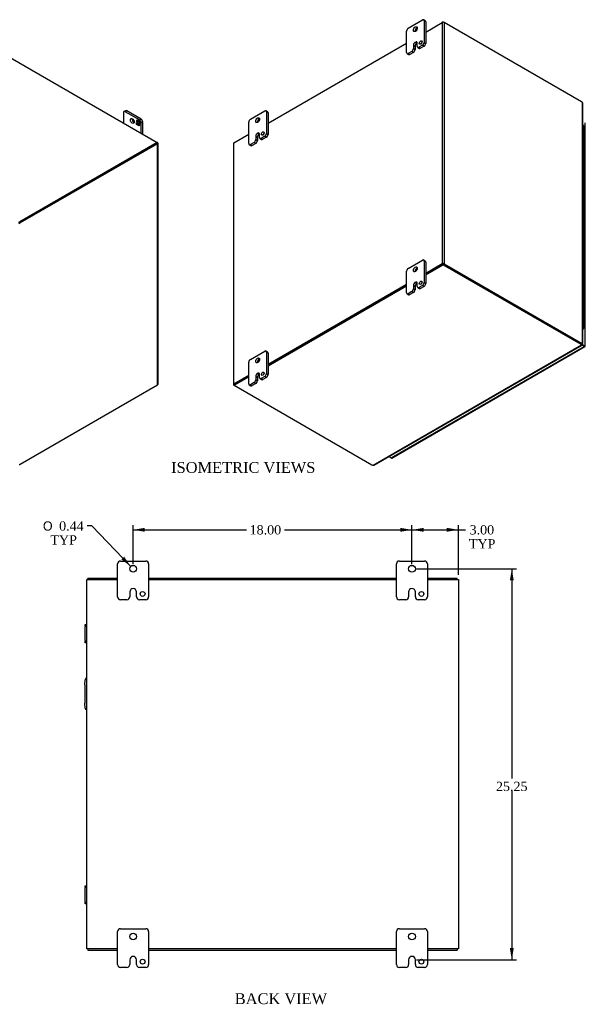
# Model space of a CAD drawing. Header units: inches. Extents: x 9 to 148, y 1 to 98.
# Tile 7 of 7: x 111 to 148, y 34 to 98. Entities that reach past the tile are written whole.
import ezdxf
from ezdxf.enums import TextEntityAlignment as Align

# ---------------------------------------------------------------- set-up
doc = ezdxf.new("R2010")
doc.units = ezdxf.units.IN
doc.header["$MEASUREMENT"] = 0
for name, color, linetype in [('COM40153-2', 7, 'CONTINUOUS'), ('COM42667', 7, 'CONTINUOUS'), ('COM48479', 7, 'CONTINUOUS'), ('COM48510', 7, 'CONTINUOUS'), ('COM71780-11', 7, 'CONTINUOUS'), ('DEFAULT', 7, 'CONTINUOUS'), ('FET07710', 7, 'CONTINUOUS'), ('HNG10620-20B', 7, 'CONTINUOUS'), ('HNG10620-20C', 7, 'CONTINUOUS'), ('HNG10620-20P', 7, 'CONTINUOUS')]:
    doc.layers.add(name, color=color, linetype=linetype)
doc.styles.add('SEACAD_SOLID_EDGE_ANSI1_SY', font='txt')
doc.styles.add('SEACAD_TIMES_NEW_ROMAN', font='times.ttf')

# ---------------------------------------------------------------- blocks, each defined once
blk = doc.blocks.new('GDIMGGROUP11')
at = {"layer": 'DEFAULT', "linetype": 'Continuous'}
for points in [[(119.507, 64.883), (118.757, 64.758), (119.507, 64.633)], [(136.007, 64.883), (136.007, 64.633), (136.757, 64.758)]]:
    blk.add_hatch(color=136, dxfattribs=at).paths.add_polyline_path(points)
at = {"layer": 'DEFAULT', "color": 136, "linetype": 'Continuous'}
for p, q in [((118.757, 62.542), (118.757, 65.058)), ((136.757, 62.542), (136.757, 65.058)), ((118.757, 64.758), (126.065, 64.758)), ((128.533, 64.758), (136.757, 64.758))]:
    blk.add_line(p, q, dxfattribs=at)
at = {"layer": 'DEFAULT', "color": 136, "linetype": 'Continuous', "style": 'SEACAD_TIMES_NEW_ROMAN'}
blk.add_text('18.00', height=0.6, dxfattribs=at).set_placement((126.275, 65.058), align=Align.TOP_LEFT)
blk = doc.blocks.new('GDIMGGROUP12')
at = {"layer": 'DEFAULT', "linetype": 'Continuous'}
for points in [[(137.507, 64.883), (136.757, 64.758), (137.507, 64.633)], [(139.007, 64.883), (139.007, 64.633), (139.757, 64.758)]]:
    blk.add_hatch(color=136, dxfattribs=at).paths.add_polyline_path(points)
at = {"layer": 'DEFAULT', "color": 136, "linetype": 'Continuous'}
for p, q in [((136.757, 62.542), (136.757, 65.058)), ((139.757, 61.845), (139.757, 65.058)), ((136.757, 64.758), (139.924, 64.758)), ((139.924, 64.758), (140.224, 64.758))]:
    blk.add_line(p, q, dxfattribs=at)
at = {"layer": 'DEFAULT', "color": 136, "linetype": 'Continuous', "style": 'SEACAD_TIMES_NEW_ROMAN'}
for s, p in [('3.00', (140.477, 65.058)), ('TYP', (140.434, 64.158))]:
    blk.add_text(s, height=0.6, dxfattribs=at).set_placement(p, align=Align.TOP_LEFT)
blk = doc.blocks.new('GDIMGGROUP13')
at = {"layer": 'DEFAULT', "linetype": 'Continuous'}
for points in [[(143.328, 61.492), (143.203, 62.242), (143.078, 61.492)], [(143.328, 37.742), (143.078, 37.742), (143.203, 36.992)]]:
    blk.add_hatch(color=136, dxfattribs=at).paths.add_polyline_path(points)
at = {"layer": 'DEFAULT', "color": 136, "linetype": 'Continuous'}
for p, q in [((137.057, 62.242), (143.503, 62.242)), ((143.203, 62.242), (143.203, 48.697)), ((143.203, 47.887), (143.203, 36.992)), ((137.058, 36.992), (143.503, 36.992))]:
    blk.add_line(p, q, dxfattribs=at)
at = {"layer": 'DEFAULT', "color": 136, "linetype": 'Continuous', "style": 'SEACAD_TIMES_NEW_ROMAN'}
blk.add_text('25.25', height=0.6, dxfattribs=at).set_placement((142.18, 48.487), align=Align.TOP_LEFT)
blk = doc.blocks.new('GDIMGGROUP22')
at = {"layer": 'DEFAULT', "linetype": 'Continuous'}
blk.add_hatch(color=136, dxfattribs=at).paths.add_polyline_path([(117.993, 62.851), (118.605, 62.399), (118.173, 63.025)])
at = {"layer": 'DEFAULT', "color": 136, "linetype": 'Continuous'}
for p, q in [((116.08, 65.006), (115.78, 65.006)), ((118.605, 62.399), (116.08, 65.006))]:
    blk.add_line(p, q, dxfattribs=at)
for s, style, p in [('O', 'SEACAD_SOLID_EDGE_ANSI1_SY', (112.934, 65.306)), ('0.44', 'SEACAD_TIMES_NEW_ROMAN', (113.978, 65.306)), ('TYP', 'SEACAD_TIMES_NEW_ROMAN', (113.413, 64.406))]:
    blk.add_text(s, height=0.6, dxfattribs=dict(at, style=style)).set_placement(p, align=Align.TOP_LEFT)

msp = doc.modelspace()

# ---------------------------------------------------------------- linework, layer by layer
at = {"layer": 'COM40153-2', "color": 7}
for p, q in [((115.632, 54.743), (115.661, 55.077)), ((115.632, 54.743), (115.632, 53.572)), ((115.661, 53.238), (115.632, 53.572))]:
    msp.add_line(p, q, dxfattribs=at)
for centre, start, end in [((115.786, 55.066), 103.30062, 175), ((115.786, 53.249), 185, 256.69938)]:
    msp.add_arc(centre, 0.125, start, end, dxfattribs=at)
at = {"layer": 'COM42667', "color": 7}
for p, q in [((115.661, 58.549), (115.661, 58.644)), ((115.661, 58.644), (115.757, 58.644)), ((115.661, 58.549), (115.661, 58.501)), ((115.757, 58.549), (115.661, 58.549)), ((115.661, 57.61), (115.661, 58.501)), ((115.661, 57.61), (115.661, 57.562)), ((115.661, 57.467), (115.661, 57.562)), ((115.661, 57.562), (115.757, 57.562)), ((115.757, 57.467), (115.661, 57.467)), ((115.661, 41.673), (115.661, 41.768)), ((115.661, 41.768), (115.757, 41.768)), ((115.661, 41.673), (115.661, 41.625)), ((115.757, 41.673), (115.661, 41.673)), ((115.661, 40.734), (115.661, 41.625)), ((115.661, 40.734), (115.661, 40.686)), ((115.661, 40.591), (115.661, 40.686)), ((115.661, 40.686), (115.757, 40.686)), ((115.757, 40.591), (115.661, 40.591))]:
    msp.add_line(p, q, dxfattribs=at)
at = {"layer": 'COM48479', "color": 7}
for p, q in [((137.647, 96.905), (138.717, 97.523)), ((138.717, 97.523), (138.717, 81.94)), ((138.839, 97.523), (138.839, 81.94)), ((147.701, 92.406), (138.839, 97.523)), ((127.464, 91.026), (136.41, 96.19)), ((147.768, 76.804), (147.768, 92.348)), ((147.793, 76.789), (147.793, 92.292)), ((125.263, 89.755), (126.227, 90.312)), ((120.296, 89.721), (111.433, 84.605)), ((120.336, 89.698), (111.474, 84.581)), ((120.336, 89.768), (120.316, 89.78)), ((120.336, 74.115), (120.336, 89.698)), ((120.362, 74.15), (120.362, 89.733)), ((125.237, 89.719), (125.237, 74.137)), ((125.263, 74.172), (125.263, 89.755)), ((111.433, 84.605), (111.474, 84.581)), ((138.717, 81.94), (137.647, 81.322)), ((138.758, 81.916), (137.647, 81.275)), ((138.798, 81.916), (147.661, 76.8)), ((138.839, 81.94), (147.701, 76.823)), ((136.41, 80.608), (127.464, 75.443)), ((136.41, 80.561), (127.464, 75.396)), ((147.701, 76.823), (147.661, 76.8)), ((147.727, 76.781), (147.768, 76.804)), ((147.757, 76.789), (147.768, 76.783)), ((147.768, 76.783), (147.757, 76.789)), ((147.766, 76.789), (147.791, 76.786)), ((126.227, 74.729), (125.263, 74.172)), ((126.227, 74.682), (125.303, 74.149)), ((111.474, 68.998), (120.336, 74.115)), ((125.283, 74.09), (125.263, 74.102)), ((115.757, 37.689), (115.757, 61.545)), ((115.757, 61.545), (115.865, 61.545)), ((115.865, 61.545), (117.757, 61.545)), ((119.757, 61.545), (135.757, 61.545)), ((137.757, 61.545), (139.649, 61.545)), ((139.649, 61.545), (139.757, 61.545)), ((139.757, 61.545), (139.757, 37.689)), ((115.865, 37.689), (115.757, 37.689)), ((117.757, 37.689), (115.865, 37.689)), ((135.757, 37.689), (119.757, 37.689)), ((139.649, 37.689), (137.757, 37.689)), ((139.757, 37.689), (139.649, 37.689))]:
    msp.add_line(p, q, dxfattribs=at)
for centre, radius, start, end in [((147.719, 92.292), 0.0746, 0.32324, 48.80023), ((147.763, 76.711), 0.0781, 87.60937, 112.65322), ((147.773, 76.832), 0.0494, 264.09963, 291.63394)]:
    msp.add_arc(centre, radius, start, end, dxfattribs=at)
for centre, major_axis, start_param, end_param in [((138.778, 97.487), (-0.0864, 0), 3.926991, 5.497787), ((147.701, 92.243), (-0.1, 0.173), 5.006396, 5.497787), ((120.275, 89.733), (-0.0864, 0), 2.356194, 3.926991), ((125.324, 89.719), (0.0864, 0), 2.356194, 3.141593), ((111.474, 84.418), (0.1, 0.173), 0.785398, 1.276789), ((138.778, 81.905), (0.0864, 0), 0.785398, 2.356194), ((147.661, 76.963), (0.1, -0.173), 5.497787, 5.989178), ((147.701, 76.987), (0.1, -0.173), 5.497787, 5.989178), ((120.275, 74.15), (-0.0864, 0), 2.356194, 3.141593), ((125.324, 74.137), (0.0864, 0), 2.356194, 3.926991), ((111.474, 69.162), (-0.1, -0.173), 0.294007, 0.785398)]:
    msp.add_ellipse(centre, major_axis=major_axis, ratio=0.57735, start_param=start_param, end_param=end_param, dxfattribs=at)
msp.add_open_spline([(147.768, 76.804), (147.769, 76.804), (147.772, 76.803), (147.775, 76.802), (147.778, 76.801), (147.781, 76.8), (147.783, 76.799), (147.786, 76.798), (147.787, 76.797), (147.789, 76.795), (147.791, 76.794), (147.793, 76.792), (147.793, 76.79), (147.793, 76.788), (147.792, 76.787), (147.791, 76.786)], degree=3, knots=[0, 0, 0, 0, 0.058839, 0.117335, 0.175479, 0.233264, 0.290679, 0.347718, 0.404373, 0.460635, 0.516498, 0.640635, 0.762642, 0.882451, 1, 1, 1, 1], dxfattribs=at)
at = {"layer": 'COM48510', "color": 7}
for p, q in [((106.821, 97.571), (120.316, 89.78)), ((138.778, 97.558), (138.717, 97.523)), ((138.778, 97.537), (138.778, 97.558)), ((138.778, 97.558), (138.839, 97.523)), ((120.316, 89.78), (111.433, 84.652)), ((120.316, 89.733), (111.433, 84.605)), ((120.316, 89.733), (120.316, 89.78)), ((111.433, 84.605), (111.433, 84.652)), ((137.647, 81.275), (138.778, 81.928)), ((137.647, 81.228), (138.778, 81.881)), ((138.778, 81.928), (138.778, 81.881)), ((138.778, 81.928), (147.661, 76.8)), ((138.778, 81.881), (147.661, 76.753)), ((127.464, 75.396), (136.41, 80.561)), ((127.464, 75.349), (136.41, 80.514)), ((134.249, 68.933), (147.711, 76.705)), ((134.31, 68.939), (147.736, 76.69)), ((147.661, 76.8), (147.661, 76.753)), ((147.711, 76.752), (147.711, 76.705)), ((147.729, 76.715), (147.718, 76.722)), ((147.718, 76.721), (147.729, 76.715)), ((147.722, 76.714), (147.738, 76.693)), ((125.283, 74.137), (126.227, 74.682)), ((125.283, 74.09), (126.227, 74.635)), ((125.283, 74.137), (125.283, 74.09)), ((125.283, 74.09), (134.166, 68.961)), ((117.757, 61.617), (115.829, 61.617)), ((115.829, 61.545), (115.829, 61.617)), ((135.757, 61.617), (119.757, 61.617)), ((139.685, 61.617), (137.757, 61.617)), ((139.685, 61.545), (139.685, 61.617)), ((115.829, 37.689), (115.829, 37.617)), ((115.829, 37.617), (117.757, 37.617)), ((119.757, 37.617), (135.757, 37.617)), ((137.757, 37.617), (139.685, 37.617)), ((139.685, 37.689), (139.685, 37.617))]:
    msp.add_line(p, q, dxfattribs=at)
for centre, radius, start, end in [((147.788, 76.756), 0.0781, 187.34678, 212.39063), ((147.69, 76.687), 0.0481, 7.97366, 36.2928), ((134.273, 69.004), 0.075, 251.36763, 299.58129)]:
    msp.add_arc(centre, radius, start, end, dxfattribs=at)
for centre, major_axis, start_param, end_param in [((111.292, 84.733), (0.2, 0), 5.006396, 5.497787), ((111.292, 84.686), (0.2, 0), 5.006396, 5.497787), ((147.519, 76.718), (0.2, 0), 0.294007, 0.785398), ((147.519, 76.671), (0.2, 0), 0.294007, 0.785398), ((134.307, 69.043), (-0.2, 0), 0.785398, 1.276789)]:
    msp.add_ellipse(centre, major_axis=major_axis, ratio=0.57735, start_param=start_param, end_param=end_param, dxfattribs=at)
for points, knots in [([(147.711, 76.752), (147.711, 76.751), (147.711, 76.75), (147.711, 76.748), (147.711, 76.746), (147.711, 76.746), (147.711, 76.745)], [0, 0, 0, 0, 0.078044, 0.1570215, 0.2369473, 0.3070713, 0.3070713, 0.3070713, 0.3070713]), ([(147.711, 76.705), (147.715, 76.7), (147.718, 76.697), (147.725, 76.692), (147.728, 76.691), (147.733, 76.689), (147.735, 76.689), (147.737, 76.691), (147.738, 76.692), (147.738, 76.693)], [0, 0, 0, 0, 0.25, 0.25, 0.5, 0.5, 0.75, 0.75, 1, 1, 1, 1]), ([(115.859, 61.545), (115.86, 61.545), (115.862, 61.545), (115.864, 61.545), (115.866, 61.544), (115.866, 61.544)], [0, 0, 0, 0, 0.078044, 0.1570215, 0.2012853, 0.2012853, 0.2012853, 0.2012853]), ([(139.648, 61.544), (139.649, 61.545), (139.652, 61.545), (139.654, 61.545), (139.656, 61.545)], [0.7987209, 0.7987209, 0.7987209, 0.7987209, 0.8826098, 1, 1, 1, 1])]:
    msp.add_open_spline(points, degree=3, knots=knots, dxfattribs=at)
at = {"layer": 'COM71780-11', "color": 7}
for p, q in [((147.948, 76.635), (147.948, 91.045)), ((135.412, 69.4), (147.882, 76.599)), ((135.455, 69.396), (147.925, 76.595)), ((147.711, 76.745), (147.882, 76.646)), ((147.882, 76.646), (147.711, 76.745)), ((147.882, 76.599), (147.73, 76.687)), ((147.882, 76.646), (147.882, 76.646)), ((147.882, 76.646), (147.882, 76.646)), ((147.882, 76.646), (147.922, 76.623)), ((147.939, 76.613), (147.882, 76.646)), ((147.939, 76.613), (147.882, 76.646)), ((135.26, 69.487), (135.412, 69.4))]:
    msp.add_line(p, q, dxfattribs=at)
for centre, major_axis, ratio, start_param, end_param in [((147.861, 76.658), (-0.0288, 0.0166), 0.000948, 2.356741, 3.927537), ((147.861, 76.658), (-0.0288, 0.0166), 0.000948, 2.355648, 3.926445), ((147.882, 76.67), (-0.0432, 0.0748), 0.57735, 2.356194, 3.587154), ((147.861, 76.658), (0.0864, -0.0498), 0.000948, -0.784852, -0.445015), ((147.861, 76.658), (0.0863, -0.0499), 0.000948, 0.445015, 0.784852), ((147.861, 76.635), (-0.0864, 0), 0.57735, 2.696031, 3.141593), ((135.412, 69.47), (-0.0432, 0.0748), 0.57735, 2.356194, 3.141593)]:
    msp.add_ellipse(centre, major_axis=major_axis, ratio=ratio, start_param=start_param, end_param=end_param, dxfattribs=at)
at = {"layer": 'FET07710', "color": 7}
for p, q in [((136.516, 97.156), (137.435, 97.686)), ((137.616, 97.633), (137.51, 97.694)), ((137.541, 97.625), (137.541, 96.237)), ((137.647, 97.564), (137.541, 97.625)), ((137.647, 97.564), (137.647, 96.176)), ((136.41, 95.584), (136.41, 96.972)), ((136.852, 96.043), (136.852, 95.839)), ((136.852, 96.043), (136.958, 95.982)), ((136.976, 96.257), (136.975, 96.257)), ((136.975, 96.257), (137.081, 96.196)), ((136.976, 96.257), (137.081, 96.196)), ((137.081, 96.196), (137.081, 96.196)), ((137.099, 95.982), (137.099, 96.186)), ((137.435, 96.053), (137.205, 95.921)), ((137.541, 95.992), (137.435, 96.053)), ((137.541, 96.237), (137.647, 96.176)), ((136.441, 95.515), (136.546, 95.454)), ((136.746, 95.656), (136.516, 95.523)), ((136.516, 95.523), (136.621, 95.462)), ((136.852, 95.594), (136.621, 95.462)), ((136.852, 95.594), (136.746, 95.656)), ((136.852, 95.839), (136.958, 95.778)), ((136.958, 95.982), (136.958, 95.778)), ((137.13, 95.913), (137.236, 95.852)), ((137.205, 95.921), (137.311, 95.86)), ((137.541, 95.992), (137.311, 95.86)), ((118.135, 91.699), (118.135, 91.039)), ((118.271, 91.828), (118.166, 91.767)), ((118.346, 91.821), (118.241, 91.76)), ((119.16, 91.229), (118.241, 91.76)), ((119.266, 91.29), (118.346, 91.821)), ((126.333, 91.277), (127.253, 91.808)), ((127.433, 91.754), (127.328, 91.815)), ((127.359, 91.746), (127.359, 90.358)), ((127.464, 91.685), (127.359, 91.746)), ((127.464, 91.685), (127.464, 90.297)), ((118.977, 91.135), (119.047, 91.234)), ((118.989, 91.142), (118.977, 91.135)), ((119.014, 91.114), (118.977, 91.135)), ((118.977, 90.933), (118.977, 91.072)), ((118.977, 91.072), (119.014, 91.051)), ((118.989, 90.94), (118.977, 90.933)), ((118.989, 91.142), (119.014, 91.178)), ((119.014, 91.127), (118.989, 91.142)), ((118.989, 90.94), (118.989, 91.065)), ((119.045, 90.907), (118.989, 90.94)), ((119.025, 91.19), (119.014, 91.183)), ((119.069, 91.151), (119.014, 91.183)), ((119.014, 91.183), (119.014, 91.114)), ((119.014, 91.051), (119.014, 90.981)), ((119.014, 90.981), (119.069, 90.949)), ((119.021, 91.187), (119.051, 91.231)), ((119.081, 91.158), (119.025, 91.19)), ((119.047, 91.234), (119.108, 91.198)), ((119.076, 90.94), (119.064, 90.934)), ((119.081, 91.158), (119.069, 91.151)), ((119.069, 91.082), (119.069, 91.151)), ((119.081, 91.089), (119.069, 91.082)), ((119.103, 91.063), (119.069, 91.082)), ((119.069, 90.949), (119.069, 91.018)), ((119.069, 91.018), (119.103, 90.999)), ((119.081, 90.956), (119.069, 90.949)), ((119.076, 90.889), (119.076, 90.94)), ((119.081, 91.089), (119.081, 91.158)), ((119.103, 91.076), (119.081, 91.089)), ((119.081, 90.956), (119.081, 91.012)), ((119.115, 91.138), (119.103, 91.132)), ((119.159, 91.1), (119.103, 91.132)), ((119.103, 91.132), (119.103, 91.063)), ((119.103, 90.999), (119.103, 90.93)), ((119.108, 91.198), (119.108, 91.148)), ((119.108, 91.148), (119.134, 91.184)), ((119.12, 91.154), (119.108, 91.148)), ((119.17, 91.106), (119.115, 91.138)), ((119.12, 91.154), (119.138, 91.181)), ((119.195, 90.946), (119.126, 90.847)), ((119.134, 91.184), (119.195, 91.148)), ((119.17, 91.106), (119.159, 91.1)), ((119.159, 91.031), (119.159, 91.1)), ((119.17, 91.037), (119.159, 91.031)), ((119.195, 91.009), (119.159, 91.031)), ((119.159, 90.898), (119.159, 90.967)), ((119.159, 90.967), (119.195, 90.946)), ((119.16, 91.229), (119.266, 91.29)), ((119.17, 91.037), (119.17, 91.106)), ((119.195, 91.022), (119.17, 91.037)), ((119.17, 90.91), (119.17, 90.96)), ((119.195, 91.148), (119.195, 91.009)), ((119.372, 91.107), (119.266, 91.046)), ((119.266, 90.386), (119.266, 91.046)), ((119.372, 90.325), (119.372, 91.107)), ((126.227, 89.705), (126.227, 91.093)), ((119.039, 90.897), (118.977, 90.933)), ((119.064, 90.934), (119.039, 90.897)), ((119.064, 90.883), (119.064, 90.934)), ((119.076, 90.889), (119.064, 90.883)), ((119.126, 90.847), (119.064, 90.883)), ((119.132, 90.856), (119.076, 90.889)), ((119.103, 90.93), (119.159, 90.898)), ((119.163, 90.9), (119.159, 90.898)), ((126.793, 90.378), (126.793, 90.378)), ((126.793, 90.378), (126.899, 90.317)), ((126.793, 90.378), (126.899, 90.317)), ((126.899, 90.317), (126.899, 90.317)), ((126.917, 90.103), (126.917, 90.307)), ((127.359, 90.358), (127.464, 90.297)), ((126.564, 89.777), (126.333, 89.644)), ((126.669, 89.716), (126.439, 89.583)), ((126.669, 89.716), (126.564, 89.777)), ((126.67, 90.165), (126.67, 89.96)), ((126.67, 90.165), (126.775, 90.104)), ((126.67, 89.96), (126.775, 89.899)), ((126.775, 90.104), (126.775, 89.899)), ((126.948, 90.034), (127.053, 89.973)), ((127.253, 90.175), (127.023, 90.042)), ((127.023, 90.042), (127.128, 89.981)), ((127.358, 90.113), (127.128, 89.981)), ((127.358, 90.113), (127.253, 90.175)), ((126.258, 89.636), (126.364, 89.575)), ((126.333, 89.644), (126.439, 89.583)), ((136.516, 81.642), (137.435, 82.173)), ((137.616, 82.119), (137.51, 82.18)), ((137.541, 82.112), (137.541, 80.724)), ((137.647, 82.051), (137.541, 82.112)), ((137.647, 82.051), (137.647, 80.663)), ((136.41, 80.07), (136.41, 81.458)), ((136.746, 80.142), (136.516, 80.009)), ((136.852, 80.081), (136.746, 80.142)), ((136.852, 80.53), (136.852, 80.326)), ((136.852, 80.53), (136.958, 80.469)), ((136.852, 80.326), (136.958, 80.265)), ((136.958, 80.469), (136.958, 80.265)), ((136.976, 80.744), (136.975, 80.744)), ((136.975, 80.744), (137.081, 80.682)), ((136.976, 80.744), (137.081, 80.683)), ((137.081, 80.683), (137.081, 80.682)), ((137.099, 80.468), (137.099, 80.673)), ((137.13, 80.4), (137.236, 80.339)), ((137.435, 80.54), (137.205, 80.407)), ((137.205, 80.407), (137.311, 80.346)), ((137.541, 80.479), (137.311, 80.346)), ((137.541, 80.479), (137.435, 80.54)), ((137.541, 80.724), (137.647, 80.663)), ((136.441, 80.002), (136.546, 79.941)), ((136.516, 80.009), (136.621, 79.948)), ((136.852, 80.081), (136.621, 79.948)), ((126.333, 75.763), (127.253, 76.294)), ((127.433, 76.24), (127.328, 76.302)), ((127.359, 76.233), (127.359, 74.845)), ((127.464, 76.172), (127.359, 76.233)), ((127.464, 76.172), (127.464, 74.784)), ((126.227, 74.192), (126.227, 75.58)), ((126.67, 74.651), (126.67, 74.447)), ((126.67, 74.651), (126.775, 74.59)), ((126.67, 74.447), (126.775, 74.386)), ((126.775, 74.59), (126.775, 74.386)), ((126.793, 74.865), (126.793, 74.865)), ((126.793, 74.865), (126.899, 74.804)), ((126.793, 74.865), (126.899, 74.804)), ((126.899, 74.804), (126.899, 74.804)), ((126.917, 74.59), (126.917, 74.794)), ((126.948, 74.521), (127.053, 74.46)), ((127.253, 74.661), (127.023, 74.528)), ((127.023, 74.528), (127.128, 74.467)), ((127.358, 74.6), (127.128, 74.467)), ((127.358, 74.6), (127.253, 74.661)), ((127.359, 74.845), (127.464, 74.784)), ((126.258, 74.123), (126.364, 74.062)), ((126.564, 74.263), (126.333, 74.13)), ((126.333, 74.13), (126.439, 74.069)), ((126.669, 74.202), (126.439, 74.069)), ((126.669, 74.202), (126.564, 74.263)), ((117.757, 60.43), (117.757, 62.555)), ((117.945, 62.742), (119.57, 62.742)), ((119.757, 62.555), (119.757, 60.43)), ((135.757, 60.43), (135.757, 62.555)), ((135.945, 62.742), (137.57, 62.742)), ((137.757, 62.555), (137.757, 60.43)), ((118.539, 60.742), (118.539, 60.43)), ((118.758, 60.96), (118.757, 60.96)), ((118.976, 60.43), (118.976, 60.742)), ((136.539, 60.742), (136.539, 60.43)), ((136.758, 60.96), (136.757, 60.96)), ((136.976, 60.43), (136.976, 60.742)), ((118.352, 60.242), (117.945, 60.242)), ((119.57, 60.242), (119.163, 60.242)), ((136.352, 60.242), (135.945, 60.242)), ((137.57, 60.242), (137.163, 60.242)), ((117.757, 36.68), (117.757, 38.805)), ((117.945, 38.992), (119.57, 38.992)), ((119.757, 38.805), (119.757, 36.68)), ((135.757, 36.68), (135.757, 38.805)), ((135.945, 38.992), (137.57, 38.992)), ((137.757, 38.805), (137.757, 36.68)), ((118.539, 36.992), (118.539, 36.68)), ((118.758, 37.21), (118.757, 37.21)), ((118.976, 36.68), (118.976, 36.992)), ((136.539, 36.992), (136.539, 36.68)), ((136.758, 37.21), (136.757, 37.21)), ((136.976, 36.68), (136.976, 36.992)), ((118.352, 36.492), (117.945, 36.492)), ((119.57, 36.492), (119.163, 36.492)), ((136.352, 36.492), (135.945, 36.492)), ((137.57, 36.492), (137.163, 36.492))]:
    msp.add_line(p, q, dxfattribs=at)
for centre, radius in [((118.757, 62.242), 0.219), ((136.757, 62.242), 0.219), ((119.367, 60.617), 0.156), ((137.367, 60.617), 0.156), ((118.757, 38.492), 0.219), ((136.757, 38.492), 0.219), ((119.367, 36.867), 0.156), ((137.367, 36.867), 0.156)]:
    msp.add_circle(centre, radius, dxfattribs=at)
for centre, radius, start, end in [((117.945, 62.555), 0.188, 90, 180), ((119.57, 62.555), 0.188, 0, 90), ((135.945, 62.555), 0.188, 90, 180), ((137.57, 62.555), 0.187, 0, 90), ((117.945, 60.43), 0.188, 180, 270), ((118.352, 60.43), 0.188, 270, 0), ((118.757, 60.742), 0.218, 90, 180), ((118.758, 60.742), 0.218, 0, 90), ((119.163, 60.43), 0.188, 180, 270), ((119.57, 60.43), 0.188, 270, 0), ((135.945, 60.43), 0.188, 180, 270), ((136.352, 60.43), 0.188, 270, 0), ((136.757, 60.742), 0.218, 90, 180), ((136.758, 60.742), 0.218, 0, 90), ((137.163, 60.43), 0.188, 180, 270), ((137.57, 60.43), 0.188, 270, 0), ((117.945, 38.805), 0.188, 90, 180), ((119.57, 38.805), 0.188, 0, 90), ((135.945, 38.805), 0.188, 90, 180), ((137.57, 38.805), 0.188, 0, 90), ((118.757, 36.992), 0.218, 90, 180), ((118.758, 36.992), 0.218, 0, 90), ((136.757, 36.992), 0.218, 90, 180), ((136.758, 36.992), 0.218, 0, 90), ((117.945, 36.68), 0.187, 180, 270), ((118.352, 36.68), 0.188, 270, 0), ((119.163, 36.68), 0.188, 180, 270), ((119.57, 36.68), 0.188, 270, 0), ((135.945, 36.68), 0.188, 180, 270), ((136.352, 36.68), 0.188, 270, 0), ((137.163, 36.68), 0.188, 180, 270), ((137.57, 36.68), 0.188, 270, 0)]:
    msp.add_arc(centre, radius, start, end, dxfattribs=at)
for centre, major_axis, start_param, end_param in [((137.435, 97.564), (-0.075, -0.13), 2.356194, 3.926991), ((137.541, 97.503), (-0.075, -0.13), 2.356194, 3.141593), ((136.516, 97.033), (0.075, 0.13), 0.785398, 2.356194), ((137.081, 97.033), (0.088, 0.152), 0.649107, 2.492486), ((136.975, 96.115), (0.087, 0.151), 0.785398, 2.356194), ((137.081, 96.054), (0.087, 0.151), 0.785398, 2.356194), ((136.976, 96.115), (-0.087, -0.151), 2.356194, 3.926991), ((137.081, 96.054), (-0.087, -0.151), 3.793313, 3.926991), ((137.426, 96.171), (0.063, 0.108), 1.008936, 2.132657), ((137.435, 96.176), (-0.075, -0.13), 0.785398, 2.356194), ((137.541, 96.115), (0.075, 0.13), 3.926991, 5.497787), ((136.516, 95.645), (0.075, 0.13), 2.356194, 3.926991), ((136.621, 95.584), (0.075, 0.13), 3.141593, 3.926991), ((136.746, 95.778), (-0.075, -0.13), 0.785398, 2.356194), ((136.852, 95.717), (0.075, 0.13), 3.926991, 5.497787), ((137.205, 96.043), (0.075, 0.13), 2.356194, 3.926991), ((137.311, 95.982), (0.075, 0.13), 3.141593, 3.926991), ((118.241, 91.637), (0.075, -0.13), 2.356194, 3.926991), ((118.346, 91.699), (0.075, -0.13), 2.356194, 3.141593), ((127.253, 91.685), (-0.075, -0.13), 2.356194, 3.926991), ((127.358, 91.624), (-0.075, -0.13), 2.356194, 3.141593), ((118.806, 91.229), (-0.087, 0.152), 0.649107, 2.492486), ((119.16, 91.107), (0.075, -0.13), 0.785398, 2.356194), ((119.266, 91.168), (-0.075, 0.13), 3.926991, 5.497787), ((126.333, 91.154), (0.075, 0.13), 0.785398, 2.356194), ((126.899, 91.155), (0.087, 0.152), 0.649107, 2.492486), ((126.793, 90.236), (0.087, 0.151), 0.785398, 2.356194), ((126.899, 90.175), (0.087, 0.151), 0.785398, 2.356194), ((126.793, 90.236), (-0.087, -0.151), 2.356194, 3.926991), ((126.899, 90.175), (-0.087, -0.151), 3.793313, 3.926991), ((127.243, 90.292), (0.062, 0.108), 1.008936, 2.132657), ((127.253, 90.297), (-0.075, -0.13), 0.785398, 2.356194), ((126.333, 89.766), (0.075, 0.13), 2.356194, 3.926991), ((126.564, 89.899), (-0.075, -0.13), 0.785398, 2.356194), ((126.669, 89.838), (0.075, 0.13), 3.926991, 5.497787), ((127.023, 90.164), (0.075, 0.13), 2.356194, 3.926991), ((127.128, 90.103), (0.075, 0.13), 3.141593, 3.926991), ((127.358, 90.236), (0.075, 0.13), 3.926991, 5.497787), ((126.439, 89.705), (0.075, 0.13), 3.141593, 3.926991), ((137.435, 82.05), (-0.075, -0.13), 2.356194, 3.926991), ((137.541, 81.989), (-0.075, -0.13), 2.356194, 3.141593), ((136.516, 81.52), (0.075, 0.13), 0.785398, 2.356194), ((137.081, 81.52), (0.088, 0.152), 0.649107, 2.492486), ((136.976, 80.601), (-0.087, -0.151), 2.356194, 3.926991), ((136.746, 80.265), (-0.075, -0.13), 0.785398, 2.356194), ((136.975, 80.601), (0.087, 0.151), 0.785398, 2.356194), ((136.852, 80.204), (0.075, 0.13), 3.926991, 5.497787), ((137.081, 80.54), (0.087, 0.151), 0.785398, 2.356194), ((137.081, 80.54), (-0.087, -0.151), 3.793313, 3.926991), ((137.205, 80.53), (0.075, 0.13), 2.356194, 3.926991), ((137.311, 80.469), (0.075, 0.13), 3.141593, 3.926991), ((137.426, 80.657), (0.062, 0.108), 1.008936, 2.132657), ((137.435, 80.662), (-0.075, -0.13), 0.785398, 2.356194), ((137.541, 80.601), (0.075, 0.13), 3.926991, 5.497787), ((136.516, 80.132), (0.075, 0.13), 2.356194, 3.926991), ((136.621, 80.071), (0.075, 0.13), 3.141593, 3.926991), ((127.253, 76.172), (-0.075, -0.13), 2.356194, 3.926991), ((126.333, 75.641), (0.075, 0.13), 0.785398, 2.356194), ((126.899, 75.641), (0.088, 0.152), 0.649107, 2.492486), ((127.358, 76.111), (-0.075, -0.13), 2.356194, 3.141593), ((126.564, 74.386), (-0.075, -0.13), 0.785398, 2.356194), ((126.793, 74.722), (0.087, 0.151), 0.785398, 2.356194), ((126.899, 74.661), (0.087, 0.151), 0.785398, 2.356194), ((126.793, 74.723), (-0.087, -0.151), 2.356194, 3.926991), ((126.899, 74.661), (-0.087, -0.151), 3.793313, 3.926991), ((127.023, 74.651), (0.075, 0.13), 2.356194, 3.926991), ((127.128, 74.59), (0.075, 0.13), 3.141593, 3.926991), ((127.243, 74.779), (0.062, 0.108), 1.008936, 2.132657), ((127.253, 74.784), (-0.075, -0.13), 0.785398, 2.356194), ((127.358, 74.723), (0.075, 0.13), 3.926991, 5.497787), ((126.333, 74.253), (0.075, 0.13), 2.356194, 3.926991), ((126.439, 74.192), (0.075, 0.13), 3.141593, 3.926991), ((126.669, 74.325), (0.075, 0.13), 3.926991, 5.497787)]:
    msp.add_ellipse(centre, major_axis=major_axis, ratio=0.57735, start_param=start_param, end_param=end_param, dxfattribs=at)
for centre, major_axis in [((136.975, 97.094), (0.087, 0.152)), ((137.32, 96.232), (0.062, 0.108)), ((118.7, 91.168), (-0.087, 0.152)), ((126.793, 91.216), (0.087, 0.152)), ((127.138, 90.353), (0.062, 0.108)), ((136.975, 81.581), (0.087, 0.152)), ((137.32, 80.719), (0.063, 0.108)), ((126.793, 75.702), (0.088, 0.152)), ((127.138, 74.84), (0.062, 0.108))]:
    msp.add_ellipse(centre, major_axis=major_axis, ratio=0.57735, dxfattribs=at)
at = {"layer": 'HNG10620-20B', "color": 7}
for p, q in [((147.852, 89.538), (147.852, 90.191)), ((147.852, 88.231), (147.852, 88.885)), ((147.852, 86.925), (147.852, 87.578)), ((147.852, 85.619), (147.852, 86.272)), ((147.852, 84.312), (147.852, 84.965)), ((147.852, 83.006), (147.852, 83.659)), ((147.852, 81.699), (147.852, 82.353)), ((147.852, 80.393), (147.852, 81.046)), ((147.852, 79.087), (147.852, 79.74)), ((147.852, 77.78), (147.852, 78.433))]:
    msp.add_line(p, q, dxfattribs=at)
for centre, major_axis, start_param, end_param in [((147.729, 90.191), (-0.123, 0), 3.141593, 4.157881), ((147.729, 89.538), (-0.123, 0), 3.141593, 4.157881), ((147.729, 88.885), (-0.123, 0), 3.141593, 4.157881), ((147.729, 88.231), (-0.123, 0), 3.141593, 4.157881), ((147.729, 87.578), (-0.123, 0), 3.141593, 4.157881), ((147.729, 86.925), (-0.123, 0), 3.141593, 4.157881), ((147.729, 86.272), (-0.123, 0), 3.141593, 4.157881), ((147.729, 85.619), (-0.123, 0), 3.141593, 4.157881), ((147.729, 84.965), (-0.123, 0), 3.141593, 4.157881), ((147.729, 84.312), (-0.123, 0), 3.141593, 4.157881), ((147.729, 83.659), (-0.123, 0), 3.141593, 4.157881), ((147.729, 83.006), (-0.123, 0), 3.141593, 4.157881), ((147.729, 82.353), (-0.123, 0), 3.141593, 4.157881), ((147.729, 81.699), (-0.123, 0), 3.141593, 4.157881), ((147.729, 81.046), (-0.123, 0), 3.141593, 4.157881), ((147.729, 80.393), (-0.123, 0), 3.141593, 4.157881), ((147.729, 79.74), (-0.123, 0), 3.141593, 4.157881), ((147.729, 79.087), (-0.123, 0), 3.141593, 4.157881), ((147.729, 78.433), (-0.123, 0), 3.141593, 4.157881), ((147.729, 77.78), (-0.123, 0), 2.125304, 4.157881), ((147.729, 77.78), (-0.075, 0), 2.612966, 3.670219)]:
    msp.add_ellipse(centre, major_axis=major_axis, ratio=0.57735, start_param=start_param, end_param=end_param, dxfattribs=at)
at = {"layer": 'HNG10620-20C', "color": 7}
for p, q in [((147.852, 90.191), (147.852, 90.844)), ((147.852, 88.885), (147.852, 89.538)), ((147.852, 87.578), (147.852, 88.231)), ((147.852, 86.272), (147.852, 86.925)), ((147.852, 84.965), (147.852, 85.619)), ((147.852, 83.659), (147.852, 84.312)), ((147.852, 82.353), (147.852, 83.006)), ((147.852, 81.046), (147.852, 81.699)), ((147.852, 79.74), (147.852, 80.393)), ((147.852, 78.433), (147.852, 79.087))]:
    msp.add_line(p, q, dxfattribs=at)
for centre in [(147.729, 90.844), (147.729, 90.191), (147.729, 89.538), (147.729, 88.885), (147.729, 88.231), (147.729, 87.578), (147.729, 86.925), (147.729, 86.272), (147.729, 85.619), (147.729, 84.965), (147.729, 84.312), (147.729, 83.659), (147.729, 83.006), (147.729, 82.353), (147.729, 81.699), (147.729, 81.046), (147.729, 80.393), (147.729, 79.74), (147.729, 79.087), (147.729, 78.433)]:
    msp.add_ellipse(centre, major_axis=(0.123, 0), ratio=0.57735, start_param=0, end_param=1.016289, dxfattribs=at)
at = {"layer": 'HNG10620-20P', "color": 7}
msp.add_ellipse((147.729, 77.78), major_axis=(-0.075, 0), ratio=0.57735, start_param=2.612966, end_param=3.670219, dxfattribs=at)

# ---------------------------------------------------------------- block references
at = {"layer": 'DEFAULT', "color": 7}
for name in ['GDIMGGROUP22', 'GDIMGGROUP11', 'GDIMGGROUP12', 'GDIMGGROUP13']:
    msp.add_blockref(name, (0, 0), dxfattribs=at)

# ---------------------------------------------------------------- texts
at = {"layer": 'DEFAULT', "color": 7, "style": 'SEACAD_TIMES_NEW_ROMAN'}
for s, p in [('ISOMETRIC VIEWS', (121.211, 69.135)), ('BACK VIEW', (125.318, 34.825))]:
    msp.add_text(s, height=0.7, dxfattribs=at).set_placement(p, align=Align.TOP_LEFT)

doc.saveas('drawing.dxf')
